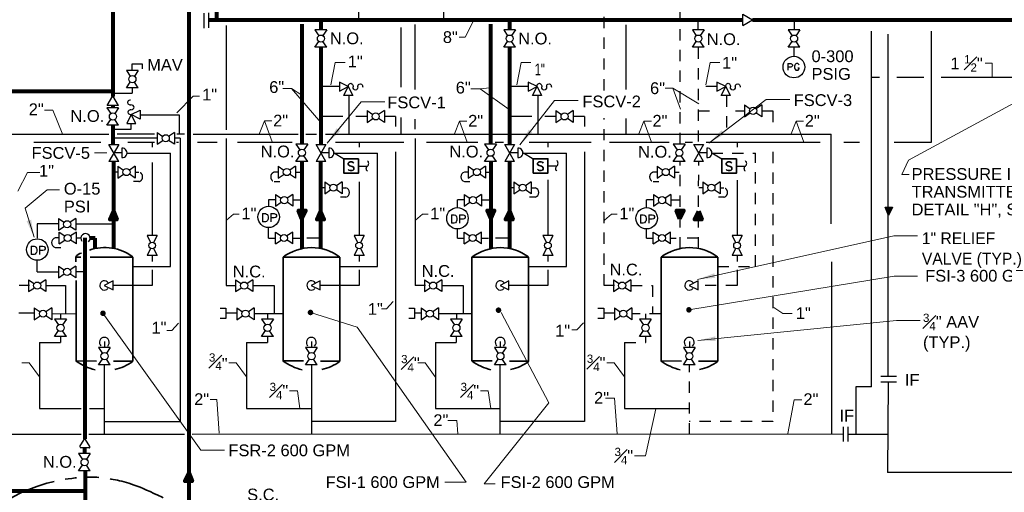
# Model space of a CAD drawing. Extents: x 698.8 to 727.4, y 795.8 to 814.9.
# Tile 3 of 9: x 707.2 to 717.7, y 803.1 to 808.1. Entities that reach past the tile are written whole.
import ezdxf

# ---------------------------------------------------------------- set-up
doc = ezdxf.new("R2010")
doc.units = 0
doc.header["$LTSCALE"] = 0.04
doc.header["$MEASUREMENT"] = 0
doc.linetypes.add('( Hidden )', pattern=[4.5, 3, -1.5])
doc.linetypes.add('( Phantom )', pattern=[30, 15, -3, 3, -3, 3, -3])
doc.layers.get('0').update_dxf_attribs({"color": 35, "lineweight": 18})
for name, color, linetype, lineweight in [('M-Anno-Keyn', 4, 'Continuous', 18), ('M-Anno-Matc', 6, '( Phantom )', 70), ('M-Fuel-Elec', 113, 'Continuous', 35), ('M-Fuel-Fttg', 51, 'Continuous', 25), ('M-Fuel-Main 1', 1, 'Continuous', 80), ('M-Fuel-Recov', 6, 'Continuous', 25), ('M-Fuel-Recov 1', 6, 'Continuous', 25)]:
    doc.layers.add(name, color=color, linetype=linetype, lineweight=lineweight)
doc.styles.add('NOTES', font='ARIAL.TTF')
doc.styles.add('Style-Arial', font='ARIAL.TTF')
doc.styles.add('Style-WORKING', font='WORKING.shx')

# ---------------------------------------------------------------- blocks, each defined once
blk = doc.blocks.new('*U3')
at = {"layer": 'M-Fuel-Fttg', "flags": 128}
for points in [[(-0.064, 0.035), (-0.064, -0.052)], [(-0.064, 0.035), (-0.035, 0.035), (-0.022, 0.031), (-0.014, 0.024), (-0.01, 0.015), (-0.005, 0.002), (-0.005, -0.019), (-0.01, -0.032), (-0.014, -0.039), (-0.022, -0.049), (-0.035, -0.052), (-0.064, -0.052)], [(0.023, 0.035), (0.023, -0.052)], [(0.023, 0.035), (0.06, 0.035), (0.073, 0.031), (0.077, 0.028), (0.082, 0.018), (0.082, 0.007), (0.077, -0.002), (0.073, -0.006), (0.06, -0.01), (0.023, -0.01)]]:
    blk.add_lwpolyline(points, dxfattribs=at)
at = {"layer": 'M-Fuel-Fttg'}
blk.add_circle((0, 0), 0.114, dxfattribs=at)
blk = doc.blocks.new('DOT2_1')
at = {"layer": 'M-Anno-Keyn', "lineweight": 18}
h = blk.add_hatch(color=256, dxfattribs=at)
edge = h.paths.add_edge_path()
edge.add_arc((0, 0), 0.984, 0, 360)
blk = doc.blocks.new('*U2')
at = {"layer": 'M-Fuel-Fttg', "flags": 128}
for points in [[(-0.063, 0.035), (-0.063, -0.036)], [(-0.063, 0.035), (-0.033, 0.035), (-0.023, 0.032), (-0.02, 0.029), (-0.015, 0.021), (-0.015, 0.012), (-0.02, 0.005), (-0.023, 0.002), (-0.033, -0.001), (-0.063, -0.001)], [(0.058, 0.018), (0.055, 0.026), (0.048, 0.032), (0.042, 0.035), (0.028, 0.035), (0.021, 0.032), (0.015, 0.026), (0.01, 0.018), (0.007, 0.008), (0.007, -0.009), (0.01, -0.019), (0.015, -0.025), (0.021, -0.033), (0.028, -0.036), (0.042, -0.036), (0.048, -0.033), (0.055, -0.025), (0.058, -0.019), (0.058, -0.009)], [(0.042, -0.009), (0.058, -0.009)]]:
    blk.add_lwpolyline(points, dxfattribs=at)
at = {"layer": 'M-Fuel-Fttg'}
blk.add_circle((0.001, -0.001), 0.115, dxfattribs=at)
blk = doc.blocks.new('*U13')
at = {"layer": 'M-Fuel-Fttg'}
for centre, start_param, end_param in [((-0.001, 0.051), 4.742363, 7.883956), ((0.001, 0), 1.600771, 4.742363), ((0.003, -0.051), 4.742363, 7.883956)]:
    blk.add_ellipse(centre, major_axis=(-0.035, 0), ratio=0.729, start_param=start_param, end_param=end_param, dxfattribs=at)
blk = doc.blocks.new('*U10')
at = {"layer": 'M-Fuel-Fttg'}
for centre, start_param, end_param in [((-0.001, 0.051), 4.742363, 7.883956), ((0.001, 0), 1.600771, 4.742363), ((0.003, -0.051), 4.742363, 7.883956)]:
    blk.add_ellipse(centre, major_axis=(-0.035, 0), ratio=0.729, start_param=start_param, end_param=end_param, dxfattribs=at)
blk = doc.blocks.new('*U21')
at = {"layer": 'M-Fuel-Elec', "flags": 128}
blk.add_lwpolyline([(0.029, 0.03), (0.021, 0.039), (0.008, 0.043), (-0.01, 0.043), (-0.023, 0.039), (-0.031, 0.03), (-0.031, 0.022), (-0.027, 0.013), (-0.023, 0.009), (-0.014, 0.004), (0.012, -0.004), (0.021, -0.009), (0.025, -0.013), (0.029, -0.022), (0.029, -0.035), (0.021, -0.044), (0.008, -0.048), (-0.01, -0.048), (-0.023, -0.044), (-0.031, -0.035)], dxfattribs=at)
at = {"layer": 'M-Fuel-Elec'}
blk.add_3dface([(-0.077, 0.076), (0.078, 0.076), (0.078, -0.076), (-0.077, -0.076)], dxfattribs=at)
blk = doc.blocks.new('END')
at = {"color": 0, "linetype": 'ByBlock', "lineweight": -2}
blk.add_arc((-1.21, 1.39), 1.84, 310.9841, 49.3573, dxfattribs=at)
at = {"color": 0, "linetype": 'ByBlock', "lineweight": -2, "extrusion": (0, 0, -1)}
blk.add_arc((-1.2, -1.4), 1.84, 310.9841, 49.3573, dxfattribs=at)
blk = doc.blocks.new('*U22')
at = {"layer": 'M-Fuel-Elec', "linetype": '( Hidden )', "lineweight": 25}
blk.add_line((0.024, 0), (0.121, 0), dxfattribs=at)
at = {"layer": 'M-Fuel-Elec'}
blk.add_blockref('*U21', (-0.053, 0), dxfattribs=at)
at = {"layer": 'M-Fuel-Elec', "linetype": 'Continuous', "lineweight": 25, "xscale": 0.02, "yscale": 0.02, "zscale": 0.02}
blk.add_blockref('END', (0.121, 0), dxfattribs=at)

msp = doc.modelspace()

# ---------------------------------------------------------------- hatches: boundary and pattern name
at = {"layer": 'M-Fuel-Fttg', "extrusion": (0, 0, -1)}
msp.add_hatch(color=256, dxfattribs=at).paths.add_polyline_path([(-716.422, 806.034), (-716.464, 806.122), (-716.386, 806.122)])
at = {"layer": 'M-Fuel-Main 1', "extrusion": (0, 0, -1)}
for points in [[(-708.151, 805.99), (-708.228, 805.991), (-708.192, 806.079)], [(-710.193, 805.997), (-710.235, 806.085), (-710.157, 806.085)], [(-710.349, 805.99), (-710.427, 805.991), (-710.391, 806.079)], [(-712.197, 805.997), (-712.239, 806.085), (-712.161, 806.085)], [(-712.355, 805.99), (-712.432, 805.991), (-712.396, 806.079)], [(-714.204, 805.997), (-714.247, 806.085), (-714.169, 806.085)], [(-714.362, 805.99), (-714.44, 805.991), (-714.404, 806.079)], [(-709.026, 803.214), (-708.992, 803.303), (-708.948, 803.215)]]:
    msp.add_hatch(color=256, dxfattribs=at).paths.add_polyline_path(points)

# ---------------------------------------------------------------- linework, layer by layer
at = {"layer": 'M-Anno-Keyn', "lineweight": 18}
msp.add_line((707.792, 804.99), (707.534, 804.99), dxfattribs=at)
at = {"layer": 'M-Anno-Keyn', "lineweight": 18, "flags": 128}
for points in [[(712.014, 808.1), (711.927, 807.926), (711.861, 807.926)], [(710.498, 807.421), (710.546, 807.656), (710.65, 807.656)], [(712.473, 807.421), (712.521, 807.656), (712.625, 807.656)], [(714.48, 807.421), (714.528, 807.656), (714.632, 807.656)], [(717.523, 807.495), (717.523, 807.649), (717.45, 807.649)], [(710.193, 807.312), (710.083, 807.382), (709.99, 807.382)], [(710.083, 807.382), (710.393, 807.019)], [(711.985, 807.378), (712.084, 807.378), (712.394, 807.158)], [(712.084, 807.378), (712.185, 807.387)], [(714.408, 807.22), (714.131, 807.385), (714.051, 807.385)], [(714.211, 807.162), (714.131, 807.385)], [(718.015, 807.366), (716.635, 806.621), (716.565, 806.468), (716.641, 806.468)], [(708.863, 807.123), (709.039, 807.301), (709.106, 807.301)], [(712.506, 806.782), (712.875, 807.252), (713.125, 807.252)], [(714.514, 806.802), (715.123, 807.266), (715.373, 807.266)], [(707.652, 806.891), (707.547, 807.15), (707.458, 807.15)], [(710.461, 806.8), (710.822, 807.239), (711.072, 807.239)], [(708.119, 806.7), (707.988, 806.7)], [(707.174, 806.293), (707.279, 806.489), (707.409, 806.489)], [(707.348, 805.802), (707.253, 806.11), (707.487, 806.306), (707.618, 806.306)], [(709.527, 806.049), (709.466, 806.049), (709.391, 805.985)], [(711.533, 806.049), (711.472, 806.049), (711.397, 805.985)], [(713.54, 806.049), (713.48, 806.049), (713.404, 805.985)], [(714.394, 805.355), (716.478, 805.819), (716.728, 805.819)], [(714.302, 805.032), (716.481, 805.39), (716.731, 805.39)], [(711.162, 805.121), (711.092, 805.044), (711.038, 805.044)], [(715.204, 805.055), (715.3, 804.994), (715.4, 804.994)], [(708.079, 804.995), (709.119, 803.543), (709.369, 803.543)], [(710.283, 805.004), (710.78, 804.848), (711.938, 803.202), (711.711, 803.202)], [(712.307, 805.004), (712.816, 804.044), (712.129, 803.184), (712.246, 803.184)], [(708.88, 804.892), (708.81, 804.814), (708.756, 804.814)], [(713.181, 804.895), (713.111, 804.818), (713.057, 804.818)], [(714.398, 804.707), (716.508, 804.92), (716.758, 804.92)], [(707.405, 804.322), (707.297, 804.469), (707.218, 804.469)], [(709.603, 804.322), (709.495, 804.469), (709.416, 804.469)], [(711.609, 804.322), (711.501, 804.469), (711.422, 804.469)], [(713.617, 804.322), (713.508, 804.469), (713.43, 804.469)], [(710.17, 803.984), (710.144, 804.171), (710.061, 804.171)], [(712.197, 803.984), (712.171, 804.171), (712.088, 804.171)], [(709.313, 803.724), (709.287, 804.08), (709.217, 804.08)], [(713.539, 803.716), (713.513, 804.094), (713.415, 804.094)], [(715.351, 803.72), (715.42, 804.078), (715.501, 804.078)], [(713.95, 803.981), (713.84, 803.481), (713.724, 803.481)], [(711.849, 803.717), (711.839, 803.857), (711.743, 803.857)]]:
    msp.add_lwpolyline(points, dxfattribs=at)
at = {"layer": 'M-Anno-Keyn', "flags": 128}
for points in [[(709.739, 806.895), (709.795, 807.037), (709.874, 807.037)], [(709.874, 807.037), (709.795, 807.037), (709.878, 806.814)], [(711.812, 806.9), (711.866, 807.036), (711.945, 807.036)], [(711.945, 807.036), (711.866, 807.036), (711.948, 806.812)], [(713.77, 806.9), (713.823, 807.036), (713.903, 807.036)], [(713.903, 807.036), (713.823, 807.036), (713.906, 806.812)], [(715.388, 806.9), (715.441, 807.036), (715.52, 807.036)], [(715.52, 807.036), (715.441, 807.036), (715.524, 806.812)]]:
    msp.add_lwpolyline(points, dxfattribs=at)
at = {"layer": 'M-Anno-Keyn', "lineweight": 18, "extrusion": (0, 0, -1)}
for points in [[(-710.561, 806.96), (-710.461, 806.8), (-710.599, 806.929)], [(-712.602, 806.945), (-712.506, 806.782), (-712.641, 806.914)]]:
    msp.add_solid(points, dxfattribs=at)
at = {"layer": 'M-Anno-Keyn', "lineweight": 18}
for points in [[(714.648, 806.936), (714.514, 806.802), (714.678, 806.896)], [(707.269, 805.973), (707.348, 805.802), (707.317, 805.988)], [(714.571, 805.42), (714.394, 805.355), (714.582, 805.371)], [(714.582, 804.75), (714.398, 804.707), (714.587, 804.701)]]:
    msp.add_solid(points, dxfattribs=at)
at = {"layer": 'M-Anno-Matc', "lineweight": 35}
msp.add_open_spline([(706.091, 800.924), (705.956, 802.016), (706.874, 803.059), (707.81, 803.281), (708.146, 803.245), (708.486, 803.173), (709.093, 802.843), (709.349, 802.721)], degree=3, dxfattribs=at)
at = {"layer": 'M-Fuel-Elec'}
for p, q in [((707.793, 805.543), (707.793, 805.592)), ((707.793, 805.592), (707.844, 805.592)), ((707.945, 805.591), (708.396, 805.591)), ((708.396, 804.486), (708.396, 805.591)), ((709.992, 804.49), (709.992, 805.591)), ((710.594, 805.591), (709.992, 805.591)), ((710.594, 804.486), (710.594, 805.591)), ((712.6, 805.591), (711.998, 805.591)), ((711.998, 804.49), (711.998, 805.591)), ((712.6, 804.486), (712.6, 805.591)), ((714.006, 804.49), (714.006, 805.591)), ((714.608, 805.591), (714.006, 805.591)), ((714.608, 804.486), (714.608, 805.591)), ((707.794, 805.344), (707.794, 804.49)), ((708.01, 804.486), (707.792, 804.49)), ((708.396, 804.486), (708.193, 804.486)), ((710.209, 804.49), (709.991, 804.49)), ((710.594, 804.486), (710.391, 804.486)), ((712.214, 804.49), (711.996, 804.49)), ((712.6, 804.486), (712.397, 804.486)), ((714.222, 804.486), (714.004, 804.49)), ((714.608, 804.486), (714.404, 804.486))]:
    msp.add_line(p, q, dxfattribs=at)
for centre, radius, start, end in [((708.096, 805.188), 0.505, 53.7132, 108.6024), ((710.295, 805.19), 0.502, 53.6352, 127.0698), ((712.301, 805.19), 0.502, 53.6352, 127.0698), ((714.309, 805.19), 0.502, 53.6352, 127.0698), ((707.864, 805.554), 0.0808, 98.7606, 151.837), ((708.15, 804.994), 0.619, 234.6819, 255.5415), ((708.077, 804.925), 0.543, 283.5175, 306.0224), ((710.348, 804.994), 0.619, 234.6819, 255.5415), ((710.276, 804.925), 0.543, 283.5175, 306.0224), ((712.354, 804.994), 0.619, 234.6819, 255.5415), ((712.282, 804.925), 0.543, 283.5175, 306.0224), ((714.362, 804.994), 0.619, 234.6819, 255.5415), ((714.289, 804.925), 0.543, 283.5175, 306.0224)]:
    msp.add_arc(centre, radius, start, end, dxfattribs=at)
at = {"layer": 'M-Fuel-Fttg'}
for p, q in [((709.201, 808.185), (709.201, 808.025)), ((709.15, 808.179), (709.15, 808.023)), ((714.873, 808.169), (714.976, 808.11)), ((714.875, 808.049), (714.873, 808.169)), ((714.875, 808.049), (714.976, 808.11)), ((710.33, 808.003), (710.372, 807.941)), ((710.456, 808.003), (710.33, 808.003)), ((710.456, 808.003), (710.415, 807.942)), ((712.335, 808.003), (712.376, 807.941)), ((712.46, 808.003), (712.335, 808.003)), ((712.46, 808.003), (712.419, 807.942)), ((714.339, 808.003), (714.38, 807.941)), ((714.464, 808.003), (714.339, 808.003)), ((714.464, 808.003), (714.423, 807.942)), ((715.356, 808.003), (715.397, 807.941)), ((715.481, 808.003), (715.356, 808.003)), ((715.481, 808.003), (715.44, 807.942)), ((710.33, 807.819), (710.372, 807.881)), ((710.456, 807.819), (710.415, 807.879)), ((712.335, 807.819), (712.376, 807.881)), ((712.46, 807.819), (712.419, 807.879)), ((714.339, 807.819), (714.38, 807.881)), ((714.464, 807.819), (714.423, 807.879)), ((715.356, 807.819), (715.397, 807.881)), ((715.481, 807.819), (715.44, 807.879)), ((710.456, 807.819), (710.33, 807.819)), ((712.46, 807.819), (712.335, 807.819)), ((714.464, 807.819), (714.339, 807.819)), ((715.481, 807.819), (715.356, 807.819)), ((708.328, 807.572), (708.37, 807.511)), ((708.454, 807.572), (708.328, 807.572)), ((708.454, 807.572), (708.413, 807.512)), ((708.328, 807.388), (708.37, 807.45)), ((708.454, 807.388), (708.328, 807.388)), ((708.454, 807.388), (708.413, 807.449)), ((710.685, 807.402), (710.59, 807.449)), ((710.59, 807.449), (710.59, 807.354)), ((710.59, 807.354), (710.685, 807.402)), ((710.637, 807.307), (710.685, 807.402)), ((710.685, 807.402), (710.732, 807.307)), ((712.689, 807.402), (712.594, 807.449)), ((712.594, 807.449), (712.594, 807.354)), ((712.594, 807.354), (712.689, 807.402)), ((712.641, 807.307), (712.689, 807.402)), ((712.689, 807.402), (712.736, 807.307)), ((714.693, 807.402), (714.598, 807.449)), ((714.598, 807.449), (714.598, 807.354)), ((714.598, 807.354), (714.693, 807.402)), ((714.645, 807.307), (714.693, 807.402)), ((714.693, 807.402), (714.74, 807.307)), ((708.125, 807.201), (708.185, 807.302)), ((708.245, 807.201), (708.185, 807.302)), ((710.732, 807.307), (710.637, 807.307)), ((712.736, 807.307), (712.641, 807.307)), ((714.74, 807.307), (714.645, 807.307)), ((708.121, 807.176), (708.163, 807.114)), ((708.246, 807.176), (708.121, 807.176)), ((708.245, 807.201), (708.125, 807.201)), ((708.246, 807.176), (708.206, 807.115)), ((708.38, 807.105), (708.474, 807.152)), ((708.474, 807.152), (708.474, 807.057)), ((710.884, 807.146), (710.884, 807.021)), ((710.884, 807.146), (710.944, 807.106)), ((711.068, 807.146), (711.007, 807.106)), ((711.068, 807.146), (711.068, 807.021)), ((712.89, 807.146), (712.89, 807.021)), ((712.89, 807.146), (712.95, 807.106)), ((713.074, 807.146), (713.013, 807.106)), ((713.074, 807.146), (713.074, 807.021)), ((714.892, 807.206), (714.892, 807.08)), ((714.892, 807.206), (714.952, 807.165)), ((715.076, 807.206), (715.015, 807.165)), ((715.076, 807.206), (715.076, 807.08)), ((708.121, 806.992), (708.163, 807.053)), ((708.246, 806.992), (708.206, 807.052)), ((708.38, 807.105), (708.333, 807.01)), ((708.474, 807.057), (708.38, 807.105)), ((708.427, 807.01), (708.38, 807.105)), ((710.884, 807.021), (710.945, 807.063)), ((711.068, 807.021), (711.006, 807.063)), ((712.89, 807.021), (712.951, 807.063)), ((713.074, 807.021), (713.012, 807.063)), ((714.892, 807.08), (714.953, 807.122)), ((715.076, 807.08), (715.014, 807.122)), ((708.246, 806.992), (708.121, 806.992)), ((708.333, 807.01), (708.427, 807.01)), ((708.654, 806.914), (708.654, 806.789)), ((708.654, 806.914), (708.714, 806.873)), ((708.654, 806.789), (708.715, 806.83)), ((708.838, 806.789), (708.776, 806.83)), ((708.838, 806.914), (708.777, 806.873)), ((708.838, 806.914), (708.838, 806.789)), ((708.247, 806.788), (708.143, 806.607)), ((708.247, 806.607), (708.143, 806.788)), ((708.143, 806.788), (708.247, 806.788)), ((708.281, 806.749), (708.281, 806.647)), ((710.128, 806.791), (710.17, 806.729)), ((710.254, 806.791), (710.128, 806.791)), ((710.254, 806.791), (710.213, 806.73)), ((710.445, 806.788), (710.342, 806.607)), ((710.445, 806.607), (710.342, 806.788)), ((710.342, 806.788), (710.445, 806.788)), ((710.479, 806.749), (710.479, 806.647)), ((712.132, 806.791), (712.174, 806.729)), ((712.258, 806.791), (712.132, 806.791)), ((712.258, 806.791), (712.217, 806.73)), ((712.451, 806.788), (712.347, 806.607)), ((712.451, 806.607), (712.347, 806.788)), ((712.347, 806.788), (712.451, 806.788)), ((712.485, 806.749), (712.485, 806.647)), ((714.136, 806.791), (714.178, 806.729)), ((714.262, 806.791), (714.136, 806.791)), ((714.262, 806.791), (714.221, 806.73)), ((714.458, 806.788), (714.355, 806.607)), ((714.458, 806.607), (714.355, 806.788)), ((714.355, 806.788), (714.458, 806.788)), ((714.492, 806.749), (714.492, 806.647)), ((708.281, 806.698), (708.195, 806.698)), ((710.128, 806.606), (710.17, 806.668)), ((710.254, 806.606), (710.213, 806.667)), ((710.479, 806.698), (710.393, 806.698)), ((710.533, 806.698), (710.638, 806.633)), ((712.132, 806.606), (712.174, 806.668)), ((712.258, 806.606), (712.217, 806.667)), ((712.485, 806.698), (712.399, 806.698)), ((712.544, 806.7), (712.649, 806.635)), ((714.136, 806.606), (714.178, 806.668)), ((714.262, 806.606), (714.221, 806.667)), ((714.492, 806.698), (714.407, 806.698)), ((714.546, 806.698), (714.652, 806.633)), ((708.247, 806.607), (708.143, 806.607)), ((708.237, 806.555), (708.237, 806.43)), ((708.237, 806.555), (708.298, 806.515)), ((708.421, 806.555), (708.361, 806.515)), ((708.421, 806.555), (708.421, 806.43)), ((709.94, 806.555), (710, 806.515)), ((709.94, 806.555), (709.94, 806.43)), ((710.124, 806.555), (710.064, 806.515)), ((710.124, 806.555), (710.124, 806.43)), ((710.254, 806.606), (710.128, 806.606)), ((710.445, 806.607), (710.342, 806.607)), ((711.959, 806.555), (712.019, 806.515)), ((711.959, 806.555), (711.959, 806.43)), ((712.143, 806.555), (712.082, 806.515)), ((712.258, 806.606), (712.132, 806.606)), ((712.143, 806.555), (712.143, 806.43)), ((712.451, 806.607), (712.347, 806.607)), ((713.964, 806.555), (713.964, 806.43)), ((713.964, 806.555), (714.025, 806.515)), ((714.148, 806.555), (714.088, 806.515)), ((714.262, 806.606), (714.136, 806.606)), ((714.148, 806.555), (714.148, 806.43)), ((714.458, 806.607), (714.355, 806.607)), ((708.237, 806.43), (708.299, 806.471)), ((708.421, 806.43), (708.36, 806.471)), ((709.94, 806.43), (710.002, 806.471)), ((710.124, 806.43), (710.062, 806.471)), ((711.959, 806.43), (712.02, 806.471)), ((712.143, 806.43), (712.081, 806.471)), ((713.964, 806.43), (714.026, 806.471)), ((714.148, 806.43), (714.086, 806.471)), ((710.435, 806.39), (710.435, 806.264)), ((710.435, 806.39), (710.496, 806.349)), ((710.435, 806.264), (710.497, 806.306)), ((710.62, 806.264), (710.558, 806.306)), ((710.62, 806.39), (710.559, 806.349)), ((710.62, 806.39), (710.62, 806.264)), ((712.444, 806.39), (712.444, 806.264)), ((712.444, 806.39), (712.504, 806.349)), ((712.444, 806.264), (712.505, 806.306)), ((712.628, 806.264), (712.566, 806.306)), ((712.628, 806.39), (712.567, 806.349)), ((712.628, 806.39), (712.628, 806.264)), ((714.449, 806.39), (714.449, 806.264)), ((714.449, 806.39), (714.51, 806.349)), ((714.449, 806.264), (714.511, 806.306)), ((714.633, 806.264), (714.571, 806.306)), ((714.633, 806.39), (714.573, 806.349)), ((714.633, 806.39), (714.633, 806.264)), ((709.911, 806.257), (709.911, 806.132)), ((709.911, 806.257), (709.972, 806.217)), ((710.096, 806.257), (710.035, 806.217)), ((710.096, 806.257), (710.096, 806.132)), ((711.916, 806.257), (711.916, 806.132)), ((711.916, 806.257), (711.976, 806.217)), ((712.1, 806.257), (712.039, 806.217)), ((712.1, 806.257), (712.1, 806.132)), ((713.925, 806.257), (713.925, 806.132)), ((713.925, 806.257), (713.986, 806.217)), ((714.109, 806.257), (714.049, 806.217)), ((714.109, 806.257), (714.109, 806.132)), ((709.911, 806.132), (709.973, 806.173)), ((710.096, 806.132), (710.034, 806.173)), ((711.916, 806.132), (711.977, 806.173)), ((712.1, 806.132), (712.038, 806.173)), ((713.925, 806.132), (713.987, 806.173)), ((714.109, 806.132), (714.048, 806.173)), ((707.607, 806.002), (707.607, 805.877)), ((707.607, 806.002), (707.667, 805.961)), ((707.791, 806.002), (707.73, 805.961)), ((707.791, 806.002), (707.791, 805.877)), ((707.607, 805.877), (707.668, 805.918)), ((707.791, 805.877), (707.729, 805.918)), ((707.613, 805.732), (707.613, 805.857)), ((707.613, 805.857), (707.674, 805.816)), ((707.797, 805.857), (707.735, 805.816)), ((707.797, 805.732), (707.797, 805.857)), ((708.548, 805.821), (708.585, 805.746)), ((708.654, 805.821), (708.548, 805.821)), ((708.654, 805.821), (708.617, 805.746)), ((709.91, 805.857), (709.972, 805.816)), ((709.91, 805.732), (709.91, 805.857)), ((710.094, 805.857), (710.033, 805.816)), ((710.094, 805.732), (710.094, 805.857)), ((710.746, 805.821), (710.783, 805.746)), ((710.853, 805.821), (710.746, 805.821)), ((710.853, 805.821), (710.815, 805.746)), ((711.914, 805.857), (711.976, 805.816)), ((711.914, 805.732), (711.914, 805.857)), ((712.098, 805.857), (712.037, 805.816)), ((712.098, 805.732), (712.098, 805.857)), ((712.752, 805.821), (712.789, 805.746)), ((712.858, 805.821), (712.752, 805.821)), ((712.858, 805.821), (712.821, 805.746)), ((713.924, 805.732), (713.924, 805.857)), ((713.924, 805.857), (713.986, 805.816)), ((714.108, 805.857), (714.046, 805.816)), ((714.108, 805.732), (714.108, 805.857)), ((714.76, 805.821), (714.797, 805.746)), ((714.866, 805.821), (714.76, 805.821)), ((714.866, 805.821), (714.829, 805.746)), ((707.613, 805.732), (707.673, 805.773)), ((707.797, 805.732), (707.736, 805.773)), ((708.585, 805.682), (708.548, 805.608)), ((708.617, 805.682), (708.654, 805.608)), ((709.91, 805.732), (709.971, 805.773)), ((710.094, 805.732), (710.034, 805.773)), ((710.783, 805.682), (710.746, 805.608)), ((710.815, 805.682), (710.853, 805.608)), ((711.914, 805.732), (711.975, 805.773)), ((712.098, 805.732), (712.038, 805.773)), ((712.789, 805.682), (712.752, 805.608)), ((712.821, 805.682), (712.858, 805.608)), ((713.924, 805.732), (713.985, 805.773)), ((714.108, 805.732), (714.048, 805.773)), ((714.797, 805.682), (714.76, 805.608)), ((714.829, 805.682), (714.866, 805.608)), ((708.654, 805.608), (708.548, 805.608)), ((710.853, 805.608), (710.746, 805.608)), ((712.858, 805.608), (712.752, 805.608)), ((714.866, 805.608), (714.76, 805.608)), ((707.607, 805.497), (707.607, 805.372)), ((707.607, 805.497), (707.667, 805.456)), ((707.791, 805.497), (707.73, 805.456)), ((707.791, 805.497), (707.791, 805.372)), ((707.607, 805.372), (707.668, 805.413)), ((707.791, 805.372), (707.729, 805.413)), ((707.289, 805.35), (707.289, 805.225)), ((707.289, 805.35), (707.35, 805.31)), ((707.289, 805.225), (707.351, 805.266)), ((707.473, 805.225), (707.412, 805.266)), ((707.473, 805.35), (707.413, 805.31)), ((707.473, 805.35), (707.473, 805.225)), ((708.187, 805.339), (708.092, 805.291)), ((708.092, 805.291), (708.187, 805.244)), ((708.187, 805.244), (708.187, 805.339)), ((709.487, 805.35), (709.487, 805.225)), ((709.487, 805.35), (709.548, 805.31)), ((709.487, 805.225), (709.549, 805.266)), ((709.671, 805.225), (709.61, 805.266)), ((709.671, 805.35), (709.611, 805.31)), ((709.671, 805.35), (709.671, 805.225)), ((710.385, 805.339), (710.29, 805.291)), ((710.29, 805.291), (710.385, 805.244)), ((710.385, 805.244), (710.385, 805.339)), ((711.493, 805.35), (711.493, 805.225)), ((711.493, 805.35), (711.554, 805.31)), ((711.493, 805.225), (711.555, 805.266)), ((711.677, 805.225), (711.616, 805.266)), ((711.677, 805.35), (711.617, 805.31)), ((711.677, 805.35), (711.677, 805.225)), ((712.391, 805.339), (712.296, 805.291)), ((712.296, 805.291), (712.391, 805.244)), ((712.391, 805.244), (712.391, 805.339)), ((713.501, 805.35), (713.501, 805.225)), ((713.501, 805.35), (713.561, 805.31)), ((713.501, 805.225), (713.563, 805.266)), ((713.685, 805.225), (713.623, 805.266)), ((713.685, 805.35), (713.625, 805.31)), ((713.685, 805.35), (713.685, 805.225)), ((714.399, 805.339), (714.304, 805.291)), ((714.304, 805.291), (714.399, 805.244)), ((714.399, 805.244), (714.399, 805.339)), ((707.35, 805.052), (707.35, 804.927)), ((707.35, 805.052), (707.411, 805.012)), ((707.535, 805.052), (707.474, 805.012)), ((707.535, 805.052), (707.535, 804.927)), ((709.501, 805.052), (709.501, 804.927)), ((709.501, 805.052), (709.561, 805.012)), ((709.685, 805.052), (709.624, 805.012)), ((709.685, 805.052), (709.685, 804.927)), ((711.459, 805.052), (711.459, 804.927)), ((711.459, 805.052), (711.519, 805.012)), ((711.643, 805.052), (711.582, 805.012)), ((711.643, 805.052), (711.643, 804.927)), ((713.512, 805.052), (713.512, 804.927)), ((713.512, 805.052), (713.573, 805.012)), ((713.697, 805.052), (713.636, 805.012)), ((713.697, 805.052), (713.697, 804.927)), ((707.35, 804.927), (707.412, 804.968)), ((707.535, 804.927), (707.473, 804.968)), ((709.501, 804.927), (709.562, 804.968)), ((709.685, 804.927), (709.623, 804.968)), ((711.459, 804.927), (711.52, 804.968)), ((711.643, 804.927), (711.581, 804.968)), ((713.512, 804.927), (713.574, 804.968)), ((713.697, 804.927), (713.635, 804.968)), ((707.566, 804.933), (707.607, 804.872)), ((707.691, 804.933), (707.566, 804.933)), ((707.691, 804.933), (707.65, 804.873)), ((709.764, 804.933), (709.805, 804.872)), ((709.889, 804.933), (709.764, 804.933)), ((709.889, 804.933), (709.848, 804.873)), ((711.77, 804.933), (711.811, 804.872)), ((711.895, 804.933), (711.77, 804.933)), ((711.895, 804.933), (711.854, 804.873)), ((713.777, 804.933), (713.819, 804.872)), ((713.902, 804.933), (713.777, 804.933)), ((713.902, 804.933), (713.862, 804.873)), ((707.566, 804.749), (707.607, 804.811)), ((707.691, 804.749), (707.566, 804.749)), ((707.691, 804.749), (707.65, 804.81)), ((709.764, 804.749), (709.805, 804.811)), ((709.889, 804.749), (709.764, 804.749)), ((709.889, 804.749), (709.848, 804.81)), ((711.77, 804.749), (711.811, 804.811)), ((711.895, 804.749), (711.77, 804.749)), ((711.895, 804.749), (711.854, 804.81)), ((713.777, 804.749), (713.819, 804.811)), ((713.902, 804.749), (713.777, 804.749)), ((713.902, 804.749), (713.862, 804.81)), ((708.032, 804.632), (708.073, 804.57)), ((708.157, 804.632), (708.032, 804.632)), ((708.157, 804.632), (708.116, 804.571)), ((710.23, 804.632), (710.271, 804.57)), ((710.355, 804.632), (710.23, 804.632)), ((710.355, 804.632), (710.315, 804.571)), ((712.236, 804.632), (712.277, 804.57)), ((712.361, 804.632), (712.236, 804.632)), ((712.361, 804.632), (712.32, 804.571)), ((714.244, 804.632), (714.285, 804.57)), ((714.369, 804.632), (714.244, 804.632)), ((714.307, 804.695), (714.307, 804.632)), ((714.369, 804.632), (714.328, 804.571)), ((708.032, 804.448), (708.073, 804.51)), ((708.157, 804.448), (708.032, 804.448)), ((708.157, 804.448), (708.116, 804.508)), ((710.23, 804.448), (710.271, 804.51)), ((710.355, 804.448), (710.23, 804.448)), ((710.355, 804.448), (710.315, 804.508)), ((712.236, 804.448), (712.277, 804.51)), ((712.361, 804.448), (712.236, 804.448)), ((712.361, 804.448), (712.32, 804.508)), ((714.244, 804.448), (714.285, 804.51)), ((714.369, 804.448), (714.244, 804.448)), ((714.369, 804.448), (714.328, 804.508)), ((716.339, 804.328), (716.505, 804.328)), ((716.505, 804.263), (716.339, 804.263)), ((715.941, 803.79), (715.941, 803.633)), ((715.993, 803.633), (715.993, 803.79)), ((707.835, 803.581), (707.88, 803.656)), ((707.939, 803.581), (707.894, 803.656)), ((707.82, 803.506), (707.861, 803.445)), ((707.945, 803.506), (707.82, 803.506)), ((707.932, 803.567), (707.842, 803.567)), ((707.945, 803.506), (707.904, 803.446)), ((707.82, 803.322), (707.861, 803.384)), ((707.945, 803.322), (707.904, 803.383)), ((707.945, 803.322), (707.82, 803.322))]:
    msp.add_line(p, q, dxfattribs=at)
at = {"layer": 'M-Fuel-Fttg', "flags": 128}
for points in [[(709.323, 805.049), (709.383, 805.049), (709.383, 804.94), (709.323, 804.94)], [(711.329, 805.049), (711.389, 805.049), (711.389, 804.94), (711.329, 804.94)], [(713.336, 805.049), (713.397, 805.049), (713.397, 804.94), (713.336, 804.94)]]:
    msp.add_lwpolyline(points, dxfattribs=at)
at = {"layer": 'M-Fuel-Fttg'}
for centre, radius in [((710.394, 807.911), 0.0378), ((712.398, 807.911), 0.0378), ((714.402, 807.911), 0.0378), ((715.419, 807.911), 0.0378), ((708.392, 807.48), 0.0378), ((714.984, 807.144), 0.0378), ((708.185, 807.084), 0.0378), ((710.976, 807.085), 0.0378), ((712.982, 807.085), 0.0378), ((708.746, 806.853), 0.0378), ((710.192, 806.699), 0.0378), ((712.196, 806.699), 0.0378), ((714.2, 806.699), 0.0378), ((708.329, 806.494), 0.0378), ((710.032, 806.494), 0.0378), ((712.051, 806.494), 0.0378), ((714.056, 806.494), 0.0378), ((710.527, 806.328), 0.0378), ((712.536, 806.328), 0.0378), ((714.541, 806.328), 0.0378), ((710.004, 806.196), 0.0378), ((712.008, 806.196), 0.0378), ((714.017, 806.196), 0.0378), ((707.699, 805.94), 0.0378), ((707.705, 805.794), 0.0378), ((710.002, 805.794), 0.0378), ((712.006, 805.794), 0.0378), ((714.016, 805.794), 0.0378), ((708.601, 805.714), 0.0355), ((710.799, 805.714), 0.0355), ((712.805, 805.714), 0.0355), ((714.813, 805.714), 0.0355), ((707.699, 805.435), 0.0378), ((707.381, 805.289), 0.0378), ((709.579, 805.289), 0.0378), ((711.585, 805.289), 0.0378), ((713.593, 805.289), 0.0378), ((707.443, 804.991), 0.0378), ((709.593, 804.991), 0.0378), ((711.551, 804.991), 0.0378), ((713.605, 804.991), 0.0378), ((707.629, 804.841), 0.0378), ((709.827, 804.841), 0.0378), ((711.833, 804.841), 0.0378), ((713.841, 804.841), 0.0378), ((708.096, 804.54), 0.0378), ((710.294, 804.54), 0.0378), ((712.3, 804.54), 0.0378), ((714.307, 804.54), 0.0378), ((707.884, 803.414), 0.0378)]:
    msp.add_circle(centre, radius, dxfattribs=at)
for centre, radius, start, end in [((708.284, 806.698), 0.0508, 266.2756, 93.7244), ((710.482, 806.698), 0.0508, 266.2756, 93.7244), ((712.488, 806.698), 0.0508, 266.2756, 93.7244), ((714.496, 806.698), 0.0508, 266.2756, 93.7244), ((707.894, 805.792), 0.0496, 311.4238, 221.1857), ((708.095, 805.291), 0.0491, 34.2316, 318.4633), ((710.294, 805.291), 0.0491, 34.2316, 318.4633), ((712.3, 805.291), 0.0491, 34.2316, 318.4633), ((714.307, 805.291), 0.0491, 34.2316, 318.4633), ((708.094, 804.687), 0.0529, 312.2299, 226.6989), ((710.292, 804.687), 0.0529, 312.2299, 226.6989), ((712.298, 804.687), 0.0529, 312.2299, 226.6989), ((714.306, 804.687), 0.0529, 312.2299, 226.6989), ((707.887, 803.654), 0.00767, 22.4839, 157.4697), ((707.846, 803.578), 0.0116, 163.504, 249.5796), ((707.933, 803.575), 0.00863, 266.8074, 40.0161)]:
    msp.add_arc(centre, radius, start, end, dxfattribs=at)
msp.add_3dface([(716.422, 806.034), (716.386, 806.122), (716.464, 806.122)], dxfattribs=at)
at = {"layer": 'M-Fuel-Main 1'}
for p, q in [((708.186, 807.295), (708.187, 810.237)), ((708.992, 809.415), (708.992, 802.599)), ((709.285, 808.709), (709.285, 808.108)), ((714.874, 808.108), (709.201, 808.108)), ((710.394, 808.109), (710.394, 808.004)), ((712.398, 808.109), (712.398, 808.004)), ((718.691, 808.105), (714.979, 808.108)), ((710.192, 808.063), (710.192, 806.791)), ((712.196, 808.063), (712.196, 806.791)), ((710.392, 807.817), (710.392, 806.787)), ((712.396, 807.817), (712.396, 806.787)), ((705.986, 807.353), (708.186, 807.353)), ((708.186, 807.176), (708.186, 807.201)), ((708.186, 806.788), (708.186, 806.992)), ((708.192, 806.607), (708.192, 805.684)), ((710.193, 806.607), (710.193, 805.684)), ((710.391, 806.607), (710.391, 805.684)), ((712.197, 806.607), (712.197, 805.684)), ((712.396, 806.607), (712.396, 805.684)), ((707.887, 805.797), (707.887, 803.661)), ((707.997, 805.794), (707.943, 805.794)), ((707.997, 805.684), (707.997, 805.794)), ((707.884, 803.567), (707.884, 803.508)), ((707.892, 803.321), (707.892, 801.801)), ((705.68, 803.11), (707.892, 803.11))]:
    msp.add_line(p, q, dxfattribs=at)
at = {"layer": 'M-Fuel-Main 1', "linetype": '( Hidden )', "lineweight": 25}
for p, q in [((714.209, 806.791), (714.209, 809.718)), ((714.402, 808.004), (714.402, 808.108)), ((714.4, 807.817), (714.4, 806.787)), ((714.209, 805.684), (714.209, 806.605)), ((714.404, 805.684), (714.406, 806.607))]:
    msp.add_line(p, q, dxfattribs=at)
at = {"layer": 'M-Fuel-Main 1'}
for points in [[(708.192, 806.079), (708.228, 805.991), (708.151, 805.99)], [(710.193, 805.997), (710.157, 806.085), (710.235, 806.085)], [(710.391, 806.079), (710.427, 805.991), (710.349, 805.99)], [(712.197, 805.997), (712.161, 806.085), (712.239, 806.085)], [(712.396, 806.079), (712.432, 805.991), (712.355, 805.99)], [(714.204, 805.997), (714.169, 806.085), (714.247, 806.085)], [(714.404, 806.079), (714.44, 805.991), (714.362, 805.99)], [(708.992, 803.303), (709.026, 803.214), (708.948, 803.215)]]:
    msp.add_3dface(points, dxfattribs=at)
at = {"layer": 'M-Fuel-Recov', "linetype": '( Hidden )', "lineweight": 25}
for p, q in [((713.401, 807.361), (713.401, 809.313)), ((714.601, 807.402), (714.402, 807.402)), ((714.701, 807.307), (714.701, 806.897)), ((713.401, 805.291), (713.401, 807.065)), ((714.541, 806.696), (715.009, 806.696)), ((715.009, 805.492), (715.009, 806.696)), ((708.237, 806.493), (708.187, 806.493)), ((708.421, 806.493), (708.462, 806.493)), ((709.94, 806.493), (709.899, 806.493)), ((710.124, 806.493), (710.174, 806.493)), ((714.148, 806.493), (714.198, 806.493)), ((709.899, 806.393), (709.958, 806.393)), ((710.435, 806.327), (710.386, 806.327)), ((713.923, 806.393), (713.982, 806.393)), ((714.449, 806.327), (714.406, 806.327)), ((713.853, 806.118), (713.853, 806.199)), ((713.922, 806.199), (713.853, 806.199)), ((714.109, 806.199), (714.209, 806.199)), ((714.674, 806.227), (714.615, 806.227)), ((713.853, 805.792), (713.853, 805.89)), ((713.853, 805.792), (713.923, 805.792)), ((714.107, 805.792), (714.168, 805.792)), ((714.405, 805.792), (714.248, 805.792)), ((714.607, 805.492), (715.009, 805.492)), ((713.511, 805.291), (713.401, 805.291)), ((713.685, 805.289), (713.915, 805.289)), ((713.915, 805.289), (713.915, 804.99)), ((714.813, 805.29), (714.397, 805.29)), ((713.514, 804.995), (713.396, 804.995)), ((714.004, 804.99), (713.695, 804.99)), ((713.84, 804.749), (713.84, 804.685)), ((713.619, 804.685), (713.84, 804.685)), ((714.307, 803.71), (714.307, 804.448))]:
    msp.add_line(p, q, dxfattribs=at)
at = {"layer": 'M-Fuel-Recov'}
for p, q in [((711.698, 808.108), (711.698, 808.613)), ((710.794, 808.217), (710.794, 808.108)), ((715.419, 808.109), (715.419, 808.004)), ((709.387, 808.048), (709.387, 806.943)), ((711.241, 808.029), (711.241, 807.395)), ((711.393, 808.061), (711.393, 807.37)), ((713.636, 807.37), (713.636, 808.056)), ((716.419, 804.328), (716.419, 807.958)), ((715.417, 807.817), (715.417, 807.724)), ((708.391, 807.642), (708.495, 807.642)), ((708.391, 807.572), (708.391, 807.642)), ((708.495, 807.642), (708.495, 807.59)), ((716.327, 807.499), (716.24, 807.499)), ((716.796, 807.499), (716.51, 807.499)), ((717.815, 807.499), (716.982, 807.499)), ((708.39, 807.389), (708.39, 807.331)), ((710.593, 807.402), (710.394, 807.402)), ((712.597, 807.402), (712.398, 807.402)), ((708.186, 807.331), (708.39, 807.331)), ((710.691, 807.309), (710.691, 806.897)), ((712.697, 807.307), (712.697, 806.897)), ((708.476, 807.101), (708.887, 807.101)), ((708.887, 807.101), (708.887, 806.897)), ((711.241, 807.073), (711.241, 806.897)), ((711.393, 807.056), (711.393, 806.951)), ((713.636, 806.897), (713.636, 807.061)), ((708.183, 806.951), (708.38, 806.951)), ((708.38, 806.951), (708.38, 807.008)), ((706.837, 806.897), (708.142, 806.897)), ((708.627, 806.897), (708.23, 806.897)), ((708.947, 806.897), (708.865, 806.897)), ((709.039, 806.897), (710.154, 806.897)), ((709.388, 806.85), (709.388, 805.291)), ((710.233, 806.897), (710.347, 806.897)), ((710.442, 806.897), (715.812, 806.897)), ((711.394, 806.85), (711.394, 805.291)), ((715.812, 805.946), (715.812, 806.897)), ((708.329, 806.696), (708.797, 806.696)), ((708.797, 805.492), (708.797, 806.696)), ((710.528, 806.696), (710.995, 806.696)), ((710.995, 805.492), (710.995, 806.696)), ((712.534, 806.696), (713.001, 806.696)), ((713.001, 805.492), (713.001, 806.696)), ((711.959, 806.493), (711.918, 806.493)), ((712.143, 806.493), (712.193, 806.493)), ((713.964, 806.493), (713.923, 806.493)), ((708.462, 806.393), (708.403, 806.393)), ((710.62, 806.327), (710.66, 806.327)), ((711.918, 806.393), (711.977, 806.393)), ((712.444, 806.327), (712.394, 806.327)), ((712.628, 806.327), (712.668, 806.327)), ((714.633, 806.327), (714.674, 806.327)), ((709.908, 806.199), (709.839, 806.199)), ((709.839, 806.199), (709.839, 806.132)), ((710.095, 806.199), (710.193, 806.199)), ((710.66, 806.227), (710.601, 806.227)), ((711.843, 806.118), (711.843, 806.199)), ((711.912, 806.199), (711.843, 806.199)), ((712.099, 806.199), (712.197, 806.199)), ((712.668, 806.227), (712.61, 806.227)), ((707.603, 805.943), (707.382, 805.943)), ((707.382, 805.943), (707.382, 805.794)), ((707.79, 805.943), (708.191, 805.943)), ((709.839, 805.792), (709.839, 805.906)), ((711.843, 805.792), (711.843, 805.89)), ((707.613, 805.795), (707.572, 805.795)), ((707.797, 805.795), (707.847, 805.795)), ((709.839, 805.792), (709.909, 805.792)), ((710.093, 805.792), (710.171, 805.792)), ((710.391, 805.792), (710.244, 805.792)), ((711.843, 805.792), (711.913, 805.792)), ((712.097, 805.792), (712.175, 805.792)), ((712.396, 805.792), (712.248, 805.792)), ((707.572, 805.695), (707.631, 805.695)), ((707.382, 805.435), (707.382, 805.559)), ((708.395, 805.492), (708.797, 805.492)), ((710.593, 805.492), (710.995, 805.492)), ((712.599, 805.492), (713.001, 805.492)), ((715.815, 805.542), (715.815, 803.71)), ((707.382, 805.435), (707.603, 805.435)), ((707.886, 805.435), (707.791, 805.435)), ((707.3, 805.291), (707.19, 805.291)), ((707.473, 805.289), (707.68, 805.289)), ((707.68, 805.289), (707.68, 804.99)), ((708.601, 805.29), (708.185, 805.29)), ((709.388, 805.291), (709.488, 805.291)), ((709.671, 805.289), (709.896, 805.289)), ((709.896, 805.289), (709.896, 804.99)), ((710.799, 805.29), (710.383, 805.29)), ((711.504, 805.291), (711.394, 805.291)), ((711.677, 805.289), (711.903, 805.289)), ((711.903, 805.289), (711.903, 804.99)), ((712.805, 805.29), (712.389, 805.29)), ((707.295, 804.995), (707.185, 804.995)), ((707.352, 804.995), (707.287, 804.995)), ((707.629, 804.99), (707.629, 804.934)), ((709.502, 804.995), (709.383, 804.995)), ((709.991, 804.99), (709.685, 804.99)), ((709.828, 804.99), (709.828, 804.934)), ((711.46, 804.995), (711.389, 804.995)), ((711.996, 804.99), (711.642, 804.991)), ((711.833, 804.99), (711.833, 804.934)), ((713.841, 804.99), (713.841, 804.934)), ((707.628, 804.749), (707.628, 804.685)), ((709.826, 804.749), (709.826, 804.685)), ((711.832, 804.749), (711.832, 804.685)), ((707.407, 804.685), (707.407, 803.984)), ((707.407, 804.685), (707.628, 804.685)), ((708.095, 804.695), (708.095, 804.632)), ((709.605, 804.685), (709.605, 803.984)), ((709.605, 804.685), (709.826, 804.685)), ((710.293, 804.695), (710.293, 804.632)), ((711.611, 804.685), (711.832, 804.685)), ((711.611, 804.685), (711.611, 803.984)), ((712.299, 804.695), (712.299, 804.632)), ((713.619, 804.685), (713.619, 803.984)), ((708.095, 803.71), (708.095, 804.448)), ((710.293, 804.448), (710.293, 803.71)), ((712.299, 803.71), (712.299, 804.448)), ((716.419, 804.263), (716.412, 803.304)), ((707.407, 803.984), (707.849, 803.984)), ((708.092, 803.98), (707.938, 803.98)), ((709.605, 803.984), (710.295, 803.984)), ((711.611, 803.984), (712.299, 803.984)), ((713.619, 803.984), (714.306, 803.984)), ((708.095, 803.845), (708.899, 803.845)), ((711.187, 803.845), (710.295, 803.845)), ((713.193, 803.845), (712.299, 803.845)), ((707.847, 803.71), (706.83, 803.71)), ((708.947, 803.71), (707.931, 803.71)), ((715.941, 803.711), (709.027, 803.71)), ((715.993, 803.711), (716.416, 803.712)), ((718.834, 803.304), (716.412, 803.304))]:
    msp.add_line(p, q, dxfattribs=at)
at = {"layer": 'M-Fuel-Recov', "linetype": '( Hidden )', "lineweight": 25}
for centre, start, end in [((708.449, 806.443), 284.2926, 75.7074), ((709.912, 806.443), 104.2926, 255.7074), ((713.936, 806.443), 104.2926, 255.7074), ((714.661, 806.277), 284.2926, 75.7074)]:
    msp.add_arc(centre, 0.0514, start, end, dxfattribs=at)
at = {"layer": 'M-Fuel-Recov'}
for centre, start, end in [((711.931, 806.443), 104.2926, 255.7074), ((710.647, 806.277), 284.2926, 75.7074), ((712.656, 806.277), 284.2926, 75.7074), ((707.585, 805.745), 104.2926, 255.7074)]:
    msp.add_arc(centre, 0.0514, start, end, dxfattribs=at)
at = {"layer": 'M-Fuel-Recov 1'}
for p, q in [((716.24, 804.213), (716.24, 807.99)), ((716.878, 806.81), (716.878, 807.99)), ((710.627, 807.085), (710.39, 807.085)), ((710.884, 807.085), (710.765, 807.085)), ((711.187, 807.085), (711.068, 807.085)), ((711.187, 807.085), (711.187, 806.977)), ((712.633, 807.085), (712.396, 807.085)), ((712.89, 807.085), (712.771, 807.085)), ((713.193, 807.085), (713.074, 807.085)), ((713.193, 807.085), (713.193, 806.977)), ((708.654, 806.853), (708.186, 806.853)), ((708.899, 806.853), (708.838, 806.853)), ((708.899, 806.853), (708.899, 803.845)), ((707.346, 806.81), (708.055, 806.81)), ((708.343, 806.81), (708.627, 806.81)), ((708.601, 806.81), (708.601, 806.758)), ((708.862, 806.81), (708.882, 806.81)), ((709.082, 806.81), (709.293, 806.81)), ((709.509, 806.81), (710.087, 806.81)), ((710.548, 806.81), (711.273, 806.81)), ((710.799, 806.81), (710.799, 806.758)), ((711.516, 806.81), (712.06, 806.81)), ((712.246, 806.81), (712.332, 806.81)), ((712.605, 806.81), (713.263, 806.81)), ((712.805, 806.81), (712.805, 806.758)), ((713.457, 806.81), (714.092, 806.81)), ((714.264, 806.81), (714.34, 806.81)), ((714.484, 806.81), (715.697, 806.81)), ((714.813, 806.81), (714.813, 806.758)), ((715.946, 806.81), (716.113, 806.81)), ((716.483, 806.81), (716.878, 806.81)), ((711.187, 806.708), (711.187, 803.845)), ((713.193, 806.708), (713.193, 803.845)), ((708.601, 806.596), (708.601, 805.821)), ((712.805, 806.413), (712.805, 805.821)), ((714.813, 806.407), (714.813, 805.821)), ((710.799, 806.389), (710.799, 805.821)), ((708.601, 805.608), (708.601, 805.546)), ((710.799, 805.608), (710.799, 805.546)), ((712.805, 805.608), (712.805, 805.546)), ((714.813, 805.608), (714.813, 805.546)), ((708.601, 805.455), (708.601, 805.29)), ((710.799, 805.455), (710.799, 805.29)), ((712.805, 805.455), (712.805, 805.29)), ((714.813, 805.455), (714.813, 805.29)), ((716.076, 804.213), (716.076, 803.712)), ((716.24, 804.213), (716.076, 804.213))]:
    msp.add_line(p, q, dxfattribs=at)
at = {"layer": 'M-Fuel-Recov 1', "linetype": '( Hidden )', "lineweight": 25}
for p, q in [((714.4, 807.144), (714.597, 807.144)), ((714.796, 807.144), (714.892, 807.144)), ((715.076, 807.144), (715.195, 807.144)), ((715.195, 807.144), (715.195, 806.977)), ((715.195, 806.71), (715.195, 803.845)), ((715.195, 803.845), (714.306, 803.845))]:
    msp.add_line(p, q, dxfattribs=at)

# ---------------------------------------------------------------- block references
at = {"layer": 'M-Anno-Keyn', "lineweight": 18, "xscale": 0.03, "yscale": 0.03, "zscale": 0.03}
for p, rotation in [((712.28, 805.028), 122.023078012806), ((714.302, 805.032), 189.3510143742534), ((708.079, 804.995), 129.1085294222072), ((710.283, 805.004), 115.7157150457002)]:
    msp.add_blockref('DOT2_1', p, dxfattribs=dict(at, rotation=rotation))
at = {"layer": 'M-Fuel-Elec'}
for p in [(710.768, 806.558), (712.779, 806.559), (714.782, 806.558)]:
    msp.add_blockref('*U22', p, dxfattribs=at)
at = {"layer": 'M-Fuel-Fttg'}
for name, p in [('*U2', (715.416, 807.61)), ('*U13', (708.375, 807.181)), ('*U3', (709.839, 806.018)), ('*U3', (711.844, 806.004)), ('*U3', (713.853, 806.004)), ('*U3', (707.382, 805.672))]:
    msp.add_blockref(name, p, dxfattribs=at)
at = {"layer": 'M-Fuel-Fttg', "yscale": -1, "rotation": 270}
for p in [(710.761, 807.4), (712.765, 807.4), (714.769, 807.4)]:
    msp.add_blockref('*U10', p, dxfattribs=at)

# ---------------------------------------------------------------- texts
at = {"layer": 'M-Anno-Keyn', "lineweight": 18}
for s, insert, char_height, attachment_point, line_spacing_factor, style in [('N.O.', (710.489, 807.976), 0.125, 1, 0.903614, 'Style-Arial'), ('8"', (711.689, 807.989), 0.125, 1, 0.903614, 'Style-Arial'), ('N.O.', (712.489, 807.974), 0.125, 1, 0.903614, 'Style-Arial'), ('N.O.', (714.491, 807.967), 0.125, 1, 0.903614, 'Style-Arial'), ('0-300\\PPSIG', (715.604, 807.786), 0.125, 1, 0.9, 'Style-Arial'), ('MAV', (708.549, 807.695), 0.125, 1, 0.90724, 'Style-Arial'), ('1"', (710.679, 807.731), 0.125, 1, 0.903614, 'Style-Arial'), ('1"', (714.655, 807.716), 0.125, 1, 0.903614, 'Style-Arial'), ('\\A1;1 {\\H0.700000x;\\A1;\\S1#2;}"', (717.079, 807.735), 0.125, 1, 0.903614, 'Style-Arial'), ('\\H1.000000x;\\W0.700000;1"', (712.665, 807.521), 0.125, 7, 0.623876, 'Style-WORKING'), ('6"', (709.845, 807.459), 0.125, 1, 0.903614, 'Style-Arial'), ('6"', (711.826, 807.453), 0.125, 1, 0.903614, 'Style-Arial'), ('6"', (713.889, 807.447), 0.125, 1, 0.903614, 'Style-Arial'), ('FSCV-1', (711.099, 807.296), 0.125, 1, 0.903614, 'Style-Arial'), ('FSCV-2', (713.171, 807.306), 0.125, 1, 0.903614, 'Style-Arial'), ('FSCV-3', (715.415, 807.32), 0.125, 1, 0.903614, 'Style-Arial'), ('2"', (707.291, 807.223), 0.125, 1, 0.903614, 'Style-Arial'), ('N.O.', (707.734, 807.152), 0.125, 1, 0.903614, 'Style-Arial'), ('FSCV-5', (707.321, 806.76), 0.125, 1, 0.90724, 'Style-Arial'), ('N.O.', (709.754, 806.775), 0.125, 1, 0.903614, 'Style-Arial'), ('N.O.', (711.758, 806.774), 0.125, 1, 0.903614, 'Style-Arial'), ('N.O.', (713.762, 806.772), 0.125, 1, 0.90724, 'Style-Arial'), ('1"', (707.4, 806.57), 0.125, 1, 0.90724, 'Style-Arial'), ('O-15\\PPSI', (707.664, 806.38), 0.125, 1, 0.90724, 'Style-Arial'), ('1"', (709.55, 806.117), 0.125, 1, 0.90724, 'Style-Arial'), ('1"', (711.555, 806.117), 0.125, 1, 0.90724, 'Style-Arial'), ('1"', (713.563, 806.117), 0.125, 1, 0.90724, 'Style-Arial'), ('\\H1.428571x;1" RELIEF\\PVALVE (TYP.)', (716.776, 805.854), 0.0875, 1, 1.03685, 'Style-Arial'), ('N.C.', (709.458, 805.501), 0.125, 1, 0.903614, 'Style-Arial'), ('N.C.', (711.464, 805.507), 0.125, 1, 0.903614, 'Style-Arial'), ('N.C.', (713.459, 805.522), 0.125, 1, 0.90724, 'Style-Arial'), ('FSI-3 600 GPM', (716.811, 805.456), 0.125, 1, 0.903614, 'Style-Arial'), ('1"', (710.893, 805.104), 0.125, 1, 0.910883, 'Style-Arial'), ('1"', (715.438, 805.059), 0.125, 1, 0.910883, 'Style-Arial'), ('{\\A1;\\A1;\\S3#4;}\\H1.428571x;\\A1;" AAV\\P(TYP.)', (716.788, 804.991), 0.0875, 1, 1.032702, 'Style-Arial'), ('1"', (708.595, 804.905), 0.125, 1, 0.910883, 'Style-Arial'), ('1"', (712.882, 804.873), 0.125, 1, 0.910883, 'Style-Arial'), ('IF', (716.596, 804.352), 0.125, 1, 0.90724, 'Style-Arial'), ('2"', (709.048, 804.146), 0.125, 1, 0.90724, 'Style-Arial'), ('2"', (713.295, 804.161), 0.125, 1, 0.910883, 'Style-Arial'), ('2"', (715.518, 804.146), 0.125, 1, 0.910883, 'Style-Arial'), ('2"', (711.588, 803.923), 0.125, 1, 0.910883, 'Style-Arial'), ('IF', (715.901, 803.971), 0.125, 1, 0.903614, 'Style-Arial'), ('FSR-2 600 GPM', (709.412, 803.603), 0.125, 1, 0.90724, 'Style-Arial'), ('N.O.', (707.441, 803.481), 0.125, 1, 0.90724, 'Style-Arial'), ('FSI-1 600 GPM', (710.444, 803.266), 0.125, 1, 0.90724, 'Style-Arial'), ('FSI-2 600 GPM', (712.302, 803.266), 0.125, 1, 0.90724, 'Style-Arial'), ('S.C.', (709.611, 803.134), 0.125, 1, 0.90724, 'Style-Arial')]:
    msp.add_mtext(s, dxfattribs=dict(at, insert=insert, char_height=char_height, attachment_point=attachment_point, line_spacing_factor=line_spacing_factor, style=style))
at = {"layer": 'M-Anno-Keyn', "lineweight": 18, "char_height": 0.125, "attachment_point": 1, "style": 'Style-Arial'}
for s, insert, width, line_spacing_factor in [('1"', (709.133, 807.379), 0.1439, 1.301262), ('PRESSURE INDICATING TRANSMITTER, SEE DETAIL "H", SHEET M-501', (716.667, 806.536), 2.18259, 0.903614), ('{\\H0.700000x;\\A1;\\A1;\\S3#4;}"', (709.205, 804.57), 0.32439, 1.301262), ('{\\H0.700000x;\\A1;\\A1;\\S3#4;}\\A1;"', (711.246, 804.553), 0.42417, 1.306488), ('{\\H0.700000x;\\A1;\\A1;\\S3#4;}\\A1;"', (713.218, 804.557), 0.2177, 1.301262), ('{\\H0.700000x;\\A1;\\A1;\\S3#4;}\\A1;"', (709.849, 804.258), 0.40068, 1.301262), ('{\\H0.700000x;\\A1;\\A1;\\S3#4;}\\A1;"', (711.877, 804.258), 0.38682, 1.301262), ('{\\H0.700000x;\\A1;\\A1;\\S3#4;}\\A1;"', (713.512, 803.568), 0.21579, 1.301262)]:
    msp.add_mtext(s, dxfattribs=dict(at, insert=insert, width=width, line_spacing_factor=line_spacing_factor))
at = {"layer": 'M-Anno-Keyn', "char_height": 0.125, "attachment_point": 1, "line_spacing_factor": 0.6365, "style": 'NOTES'}
for insert in [(709.887, 807.103), (711.958, 807.101), (713.915, 807.101), (715.533, 807.101)]:
    msp.add_mtext('2"', dxfattribs=dict(at, insert=insert))

doc.saveas('drawing.dxf')
